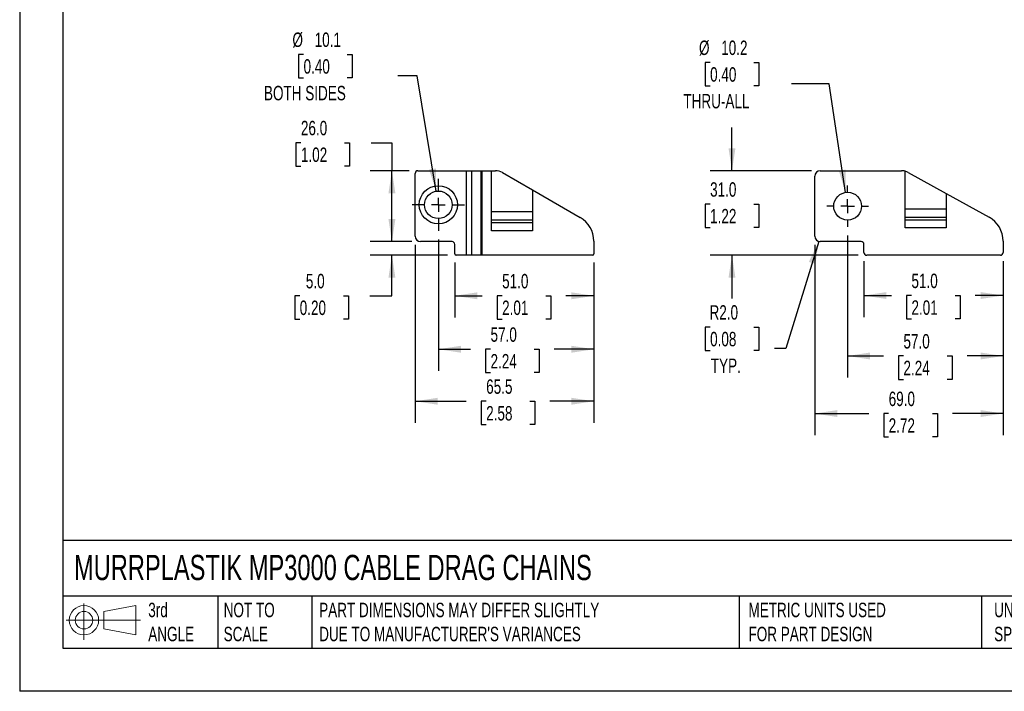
# Model space of a CAD drawing. Header units: millimetres. Extents: x 0 to 699, y 0 to 540.
# Tile 1 of 8: x 0 to 361, y 0 to 246. Entities that reach past the tile are written whole.
import ezdxf

# ---------------------------------------------------------------- set-up
doc = ezdxf.new("R2010")
doc.units = ezdxf.units.MM
doc.header["$LTSCALE"] = 2.5
doc.linetypes.add('CENTERX2', pattern=[20.32, 12.7, -2.54, 2.54, -2.54])
doc.layers.add('CENTER', color=40, linetype='CENTERX2')
doc.layers.add('DIMENSIONS', color=140, linetype='Continuous', lineweight=25)
doc.layers.add('TEXT', color=140, linetype='Continuous', lineweight=25)
doc.styles.add('SLDTEXTSTYLE0', font='TXT', dxfattribs={"width": 0.7})
doc.dimstyles.new('SLDDIMSTYLE0', dxfattribs={"dimtxt": 5.39502, "dimasz": 8.255, "dimexe": 0, "dimexo": 0.0625, "dimgap": 1.348755, "dimtad": 0, "dimtih": 1, "dimtoh": 1, "dimdec": 1, "dimrnd": 1e-09, "dimzin": 4, "dimdsep": 46, "dimtxsty": 'SLDTEXTSTYLE0', "dimsah": 1, "dimcen": 0.09, "dimadec": 0, "dimazin": 1, "dimtfac": 1, "dimtdec": 1, "dimtofl": 0, "dimtmove": 0, "dimatfit": 3, "dimfxl": 0, "dimfrac": 2, "dimtolj": 1, "dimtzin": 12, "dimarcsym": 0})
doc.dimstyles.new('SLDDIMSTYLE1', dxfattribs={"dimtxt": 5.39502, "dimasz": 8.255, "dimexe": 0, "dimexo": 0.0625, "dimgap": 1.348755, "dimtad": 0, "dimtih": 1, "dimtoh": 1, "dimdec": 1, "dimrnd": 1e-09, "dimzin": 4, "dimdsep": 46, "dimtxsty": 'SLDTEXTSTYLE0', "dimsah": 1, "dimcen": 0, "dimadec": 0, "dimazin": 1, "dimtfac": 1, "dimtdec": 1, "dimtofl": 0, "dimtmove": 0, "dimatfit": 3, "dimfxl": 0, "dimfrac": 2, "dimtolj": 1, "dimtzin": 12, "dimarcsym": 0})
doc.dimstyles.new('SLDDIMSTYLE2', dxfattribs={"dimtxt": 5.39502, "dimasz": 8.255, "dimexe": 0, "dimexo": 0.0625, "dimgap": 1.348755, "dimtad": 0, "dimtih": 1, "dimtoh": 1, "dimdec": 1, "dimrnd": 1e-09, "dimzin": 4, "dimdsep": 46, "dimtxsty": 'SLDTEXTSTYLE0', "dimsah": 1, "dimcen": 0.09, "dimadec": 0, "dimazin": 1, "dimtfac": 1, "dimtdec": 1, "dimtmove": 0, "dimatfit": 0, "dimfxl": 0, "dimfrac": 2, "dimtolj": 1, "dimtzin": 12, "dimarcsym": 0})
doc.dimstyles.new('SLDDIMSTYLE3', dxfattribs={"dimtxt": 5.39502, "dimasz": 8.255, "dimexe": 0, "dimexo": 0.0625, "dimgap": 1.348755, "dimtad": 0, "dimtih": 1, "dimtoh": 1, "dimdec": 1, "dimrnd": 1e-09, "dimzin": 12, "dimdsep": 46, "dimtxsty": 'SLDTEXTSTYLE0', "dimsah": 1, "dimcen": 0, "dimadec": 0, "dimazin": 3, "dimtfac": 1, "dimtdec": 1, "dimtofl": 0, "dimtmove": 0, "dimatfit": 3, "dimfxl": 0, "dimfrac": 2, "dimtolj": 1, "dimtzin": 12, "dimarcsym": 0})
doc.dimstyles.new('SLDDIMSTYLE4', dxfattribs={"dimtxt": 5.39502, "dimasz": 8.255, "dimexe": 0, "dimexo": 0.0625, "dimgap": 1.348755, "dimtad": 0, "dimtih": 1, "dimtoh": 1, "dimdec": 1, "dimrnd": 1e-09, "dimzin": 12, "dimdsep": 46, "dimtxsty": 'SLDTEXTSTYLE0', "dimsah": 1, "dimcen": 0.09, "dimadec": 0, "dimazin": 3, "dimtfac": 1, "dimtdec": 1, "dimtofl": 0, "dimtmove": 0, "dimatfit": 3, "dimfxl": 0, "dimfrac": 2, "dimtolj": 1, "dimtzin": 12, "dimarcsym": 0})

# ---------------------------------------------------------------- blocks, each defined once
blk = doc.blocks.new('Block11')
at = {"color": 7, "linetype": 'Continuous', "lineweight": 18}
for p, q in [((6.47, 13.28), (6.47, 0)), ((13.7, 10.42), (25.44, 12.58)), ((25.44, 12.58), (25.44, 1.83)), ((13.7, 3.99), (13.7, 10.42)), ((0, 7.2), (27.18, 7.2)), ((13.7, 3.99), (25.44, 1.83))]:
    blk.add_line(p, q, dxfattribs=at)
for radius in [5.38, 3.21]:
    blk.add_circle((6.47, 7.2), radius, dxfattribs=at)
blk = doc.blocks.new('Block12')
at = {"color": 7, "linetype": 'Continuous'}
blk.add_blockref('Block11', (0, 0), dxfattribs=at)
blk = doc.blocks.new('_D')
at = {"layer": 'DIMENSIONS'}
for p, q in [((309.46, 157.79), (309.46, 137.24)), ((360.46, 157.79), (360.46, 137.24)), ((309.46, 145.18), (319.55, 145.18)), ((326.86, 145.18), (325.05, 145.18)), ((325.05, 145.18), (325.05, 136.6)), ((342.89, 145.18), (344.7, 145.18)), ((344.7, 145.18), (344.7, 136.6)), ((360.46, 145.18), (350.2, 145.18)), ((325.05, 136.6), (326.86, 136.6)), ((344.7, 136.6), (342.89, 136.6))]:
    blk.add_line(p, q, dxfattribs=at)
for points in [[(309.46, 145.18), (317.71, 143.91), (317.71, 146.45)], [(360.46, 145.18), (352.2, 146.45), (352.2, 143.91)]]:
    blk.add_solid(points, dxfattribs=at)
at = {"layer": 'DIMENSIONS', "char_height": 5.292, "attachment_point": 1, "style": 'SLDTEXTSTYLE0'}
for s, insert in [('51.0', (326.86, 153.21)), ('2.01', (326.86, 143.42))]:
    blk.add_mtext(s, dxfattribs=dict(at, insert=insert))
blk = doc.blocks.new('_D_1')
at = {"layer": 'DIMENSIONS'}
for p, q in [((303.46, 167.15), (303.46, 115.07)), ((360.46, 157.79), (360.46, 115.07)), ((303.46, 123.01), (316.62, 123.01)), ((323.93, 123.01), (322.12, 123.01)), ((322.12, 123.01), (322.12, 114.44)), ((339.97, 123.01), (341.78, 123.01)), ((341.78, 123.01), (341.78, 114.44)), ((360.46, 123.01), (347.28, 123.01)), ((322.12, 114.44), (323.93, 114.44)), ((341.78, 114.44), (339.97, 114.44))]:
    blk.add_line(p, q, dxfattribs=at)
for points in [[(303.46, 123.01), (311.71, 121.74), (311.71, 124.28)], [(360.46, 123.01), (352.2, 124.28), (352.2, 121.74)]]:
    blk.add_solid(points, dxfattribs=at)
at = {"layer": 'DIMENSIONS', "char_height": 5.292, "attachment_point": 1, "style": 'SLDTEXTSTYLE0'}
for s, insert in [('57.0', (323.93, 131.04)), ('2.24', (323.93, 121.26))]:
    blk.add_mtext(s, dxfattribs=dict(at, insert=insert))
blk = doc.blocks.new('_D_2')
at = {"layer": 'DIMENSIONS'}
for p, q in [((291.46, 163.79), (291.46, 93.97)), ((360.46, 157.79), (360.46, 93.97)), ((291.46, 101.9), (311.2, 101.9)), ((318.51, 101.9), (316.7, 101.9)), ((316.7, 101.9), (316.7, 93.33)), ((334.54, 101.9), (336.35, 101.9)), ((336.35, 101.9), (336.35, 93.33)), ((360.46, 101.9), (341.85, 101.9)), ((316.7, 93.33), (318.51, 93.33)), ((336.35, 93.33), (334.54, 93.33))]:
    blk.add_line(p, q, dxfattribs=at)
for points in [[(291.46, 101.9), (299.71, 100.63), (299.71, 103.17)], [(360.46, 101.9), (352.2, 103.17), (352.2, 100.63)]]:
    blk.add_solid(points, dxfattribs=at)
at = {"layer": 'DIMENSIONS', "char_height": 5.292, "attachment_point": 1, "style": 'SLDTEXTSTYLE0'}
for s, insert in [('69.0', (318.51, 109.93)), ('2.72', (318.51, 100.15))]:
    blk.add_mtext(s, dxfattribs=dict(at, insert=insert))
blk = doc.blocks.new('_D_3')
at = {"layer": 'DIMENSIONS'}
for p, q in [((292.87, 165.05), (280.88, 125.77)), ((253.06, 133.61), (251.25, 133.61)), ((251.25, 133.61), (251.25, 125.03)), ((269.09, 133.61), (270.9, 133.61)), ((270.9, 133.61), (270.9, 125.03)), ((251.25, 125.03), (253.06, 125.03)), ((270.9, 125.03), (269.09, 125.03)), ((280.88, 125.77), (276.68, 125.77))]:
    blk.add_line(p, q, dxfattribs=at)
blk.add_solid([(292.87, 165.05), (289.25, 157.52), (291.68, 156.78)], dxfattribs=at)
at = {"layer": 'DIMENSIONS', "char_height": 5.292, "attachment_point": 1, "style": 'SLDTEXTSTYLE0'}
for s, insert in [('R2.0', (252.85, 141.64)), ('0.08', (253.06, 131.85)), ('TYP.', (253.32, 122.07))]:
    blk.add_mtext(s, dxfattribs=dict(at, insert=insert))
blk = doc.blocks.new('_D_4')
at = {"layer": 'DIMENSIONS'}
for p, q in [((261.08, 190.96), (261.08, 206.84)), ((290.28, 190.96), (253.14, 190.96)), ((253.06, 178.7), (251.25, 178.7)), ((251.25, 178.7), (251.25, 170.13)), ((269.09, 178.7), (270.9, 178.7)), ((270.9, 178.7), (270.9, 170.13)), ((251.25, 170.13), (253.06, 170.13)), ((270.9, 170.13), (269.09, 170.13)), ((307.28, 159.96), (253.14, 159.96)), ((261.08, 159.96), (261.08, 144.09))]:
    blk.add_line(p, q, dxfattribs=at)
for points in [[(261.08, 190.96), (262.35, 199.22), (259.81, 199.22)], [(261.08, 159.96), (259.81, 151.71), (262.35, 151.71)]]:
    blk.add_solid(points, dxfattribs=at)
at = {"layer": 'DIMENSIONS', "char_height": 5.292, "attachment_point": 1, "style": 'SLDTEXTSTYLE0'}
for s, insert in [('31.0', (253.06, 186.73)), ('1.22', (253.06, 176.95))]:
    blk.add_mtext(s, dxfattribs=dict(at, insert=insert))
blk = doc.blocks.new('_D_5')
at = {"layer": 'DIMENSIONS'}
for p, q in [((253.06, 230.67), (251.25, 230.67)), ((251.25, 230.67), (251.25, 222.1)), ((269.09, 230.67), (270.9, 230.67)), ((270.9, 230.67), (270.9, 222.1)), ((251.25, 222.1), (253.06, 222.1)), ((270.9, 222.1), (269.09, 222.1)), ((296.74, 222.84), (282.85, 222.84)), ((302.7, 183), (296.74, 222.84))]:
    blk.add_line(p, q, dxfattribs=at)
blk.add_solid([(302.7, 183), (302.74, 191.36), (300.23, 190.98)], dxfattribs=at)
at = {"layer": 'DIMENSIONS', "char_height": 5.292, "attachment_point": 1, "style": 'SLDTEXTSTYLE0'}
for s, insert in [('%%c', (248.99, 238.7)), ('10.2', (257.13, 238.7)), ('0.40', (253.06, 228.92)), ('THRU-ALL', (243.27, 219.13))]:
    blk.add_mtext(s, dxfattribs=dict(at, insert=insert))
blk = doc.blocks.new('_D_6')
at = {"layer": 'DIMENSIONS'}
for p, q in [((159.46, 157.29), (159.46, 137.14)), ((210.46, 157.29), (210.46, 137.14)), ((159.46, 145.08), (169.52, 145.08)), ((176.83, 145.08), (175.02, 145.08)), ((175.02, 145.08), (175.02, 136.5)), ((192.86, 145.08), (194.67, 145.08)), ((194.67, 145.08), (194.67, 136.5)), ((210.46, 145.08), (200.17, 145.08)), ((175.02, 136.5), (176.83, 136.5)), ((194.67, 136.5), (192.86, 136.5))]:
    blk.add_line(p, q, dxfattribs=at)
for points in [[(159.46, 145.08), (167.71, 143.81), (167.71, 146.35)], [(210.46, 145.08), (202.2, 146.35), (202.2, 143.81)]]:
    blk.add_solid(points, dxfattribs=at)
at = {"layer": 'DIMENSIONS', "char_height": 5.292, "attachment_point": 1, "style": 'SLDTEXTSTYLE0'}
for s, insert in [('51.0', (176.83, 153.11)), ('2.01', (176.83, 143.33))]:
    blk.add_mtext(s, dxfattribs=dict(at, insert=insert))
blk = doc.blocks.new('_D_7')
at = {"layer": 'DIMENSIONS'}
for p, q in [((153.46, 165.75), (153.46, 117.55)), ((210.46, 157.29), (210.46, 117.55)), ((153.46, 125.48), (165.28, 125.48)), ((172.59, 125.48), (170.78, 125.48)), ((170.78, 125.48), (170.78, 116.91)), ((188.62, 125.48), (190.43, 125.48)), ((190.43, 125.48), (190.43, 116.91)), ((210.46, 125.48), (195.93, 125.48)), ((170.78, 116.91), (172.59, 116.91)), ((190.43, 116.91), (188.62, 116.91))]:
    blk.add_line(p, q, dxfattribs=at)
for points in [[(153.46, 125.48), (161.71, 124.21), (161.71, 126.75)], [(210.46, 125.48), (202.2, 126.75), (202.2, 124.21)]]:
    blk.add_solid(points, dxfattribs=at)
at = {"layer": 'DIMENSIONS', "char_height": 5.292, "attachment_point": 1, "style": 'SLDTEXTSTYLE0'}
for s, insert in [('57.0', (172.59, 133.51)), ('2.24', (172.59, 123.73))]:
    blk.add_mtext(s, dxfattribs=dict(at, insert=insert))
blk = doc.blocks.new('_D_8')
at = {"layer": 'DIMENSIONS'}
for p, q in [((144.96, 163.79), (144.96, 98.46)), ((210.46, 157.29), (210.46, 98.46)), ((144.96, 106.4), (163.67, 106.4)), ((170.98, 106.4), (169.17, 106.4)), ((169.17, 106.4), (169.17, 97.82)), ((187.01, 106.4), (188.82, 106.4)), ((188.82, 106.4), (188.82, 97.82)), ((210.46, 106.4), (194.32, 106.4)), ((169.17, 97.82), (170.98, 97.82)), ((188.82, 97.82), (187.01, 97.82))]:
    blk.add_line(p, q, dxfattribs=at)
for points in [[(144.96, 106.4), (153.21, 105.13), (153.21, 107.67)], [(210.46, 106.4), (202.2, 107.67), (202.2, 105.13)]]:
    blk.add_solid(points, dxfattribs=at)
at = {"layer": 'DIMENSIONS', "char_height": 5.292, "attachment_point": 1, "style": 'SLDTEXTSTYLE0'}
for s, insert in [('65.5', (170.98, 114.43)), ('2.58', (170.98, 104.64))]:
    blk.add_mtext(s, dxfattribs=dict(at, insert=insert))
blk = doc.blocks.new('_D_9')
at = {"layer": 'DIMENSIONS'}
for p, q in [((136.44, 164.96), (136.44, 180.84)), ((143.78, 164.96), (128.51, 164.96)), ((156.78, 159.96), (128.51, 159.96)), ((136.44, 145.08), (136.44, 159.96)), ((102.64, 145.08), (100.83, 145.08)), ((100.83, 145.08), (100.83, 136.5)), ((118.68, 145.08), (120.49, 145.08)), ((120.49, 145.08), (120.49, 136.5)), ((128.4, 145.08), (136.44, 145.08)), ((100.83, 136.5), (102.64, 136.5)), ((120.49, 136.5), (118.68, 136.5))]:
    blk.add_line(p, q, dxfattribs=at)
for points in [[(136.44, 164.96), (137.71, 173.22), (135.17, 173.22)], [(136.44, 159.96), (135.17, 151.71), (137.71, 151.71)]]:
    blk.add_solid(points, dxfattribs=at)
at = {"layer": 'DIMENSIONS', "char_height": 5.292, "attachment_point": 1, "style": 'SLDTEXTSTYLE0'}
for s, insert in [('5.0', (104.89, 153.11)), ('0.20', (102.64, 143.33))]:
    blk.add_mtext(s, dxfattribs=dict(at, insert=insert))
blk = doc.blocks.new('_D_10')
at = {"layer": 'DIMENSIONS'}
for p, q in [((103.08, 201.23), (101.27, 201.23)), ((101.27, 201.23), (101.27, 192.65)), ((119.11, 201.23), (120.93, 201.23)), ((120.93, 201.23), (120.93, 192.65)), ((128.84, 201.23), (136.44, 201.23)), ((136.44, 201.23), (136.44, 190.96)), ((101.27, 192.65), (103.08, 192.65)), ((120.93, 192.65), (119.11, 192.65)), ((142.78, 190.96), (128.51, 190.96)), ((136.44, 164.96), (136.44, 190.96)), ((143.78, 164.96), (128.51, 164.96))]:
    blk.add_line(p, q, dxfattribs=at)
for points in [[(136.44, 190.96), (135.17, 182.71), (137.71, 182.71)], [(136.44, 164.96), (137.71, 173.22), (135.17, 173.22)]]:
    blk.add_solid(points, dxfattribs=at)
at = {"layer": 'DIMENSIONS', "char_height": 5.292, "attachment_point": 1, "style": 'SLDTEXTSTYLE0'}
for s, insert in [('26.0', (103.08, 209.26)), ('1.02', (103.08, 199.47))]:
    blk.add_mtext(s, dxfattribs=dict(at, insert=insert))
blk = doc.blocks.new('_D_11')
at = {"layer": 'DIMENSIONS'}
for p, q in [((104.05, 233.62), (102.24, 233.62)), ((102.24, 233.62), (102.24, 225.04)), ((120.08, 233.62), (121.9, 233.62)), ((121.9, 233.62), (121.9, 225.04)), ((102.24, 225.04), (104.05, 225.04)), ((121.9, 225.04), (120.08, 225.04)), ((145.74, 225.78), (138.56, 225.78)), ((152.65, 183.44), (145.74, 225.78))]:
    blk.add_line(p, q, dxfattribs=at)
blk.add_solid([(152.65, 183.44), (152.57, 191.8), (150.06, 191.39)], dxfattribs=at)
at = {"layer": 'DIMENSIONS', "char_height": 5.292, "attachment_point": 1, "style": 'SLDTEXTSTYLE0'}
for s, insert in [('%%c', (99.98, 241.65)), ('10.1', (108.12, 241.65)), ('0.40', (104.05, 231.86)), ('BOTH SIDES', (89.54, 222.08))]:
    blk.add_mtext(s, dxfattribs=dict(at, insert=insert))
blk = doc.blocks.new('SW_CENTERMARKSYMBOL_0')
at = {"layer": 'CENTER', "color": 0}
for p, q in [((0, 5.08), (0, 7.64)), ((-5.08, 0), (-7.64, 0)), ((0, 0), (-2.54, 0)), ((0, 0), (0, 2.54)), ((0, 0), (0, -2.54)), ((0, 0), (2.54, 0)), ((5.08, 0), (7.64, 0)), ((0, -5.08), (0, -7.64))]:
    blk.add_line(p, q, dxfattribs=at)
blk = doc.blocks.new('SW_CENTERMARKSYMBOL_1')
at = {"layer": 'CENTER', "color": 0}
for p, q in [((0, 5.08), (0, 9.54)), ((-5.08, 0), (-9.54, 0)), ((0, 0), (-2.54, 0)), ((0, 0), (0, 2.54)), ((0, 0), (0, -2.54)), ((0, 0), (2.54, 0)), ((5.08, 0), (9.54, 0)), ((0, -5.08), (0, -9.54))]:
    blk.add_line(p, q, dxfattribs=at)

msp = doc.modelspace()

# ---------------------------------------------------------------- linework, layer by layer
at = {"color": 7, "linetype": 'Continuous'}
for p in [(0.01, 539.76), (698.51, 0.01)]:
    msp.add_line(p, (0.01, 0.01), dxfattribs=at)
for p, q in [((144.96, 166.96), (144.96, 189.96)), ((145.96, 190.96), (163.83, 190.96)), ((163.83, 159.96), (163.83, 190.96)), ((163.83, 190.96), (165.77, 190.96)), ((165.77, 159.96), (165.77, 190.96)), ((165.77, 190.96), (169.16, 190.96)), ((169.16, 159.96), (169.16, 190.96)), ((169.16, 190.96), (169.41, 190.96)), ((169.41, 190.96), (169.41, 159.96)), ((169.41, 190.96), (172.96, 190.96)), ((172.96, 168.96), (172.96, 190.96)), ((172.96, 190.96), (174.42, 190.96)), ((176.92, 190.29), (187.96, 183.92)), ((291.46, 166.96), (291.46, 188.96)), ((293.46, 190.96), (323.27, 190.96)), ((324.56, 169.96), (324.56, 190.79)), ((325.69, 190.33), (339.56, 182.65)), ((187.96, 183.92), (187.96, 168.96)), ((187.96, 183.92), (205.46, 173.81)), ((339.56, 182.65), (339.56, 169.96)), ((339.56, 182.65), (355.31, 173.92)), ((324.56, 176.96), (339.56, 176.96)), ((172.96, 175.96), (187.96, 175.96)), ((324.56, 173.96), (339.56, 173.96)), ((172.96, 172.96), (187.96, 172.96)), ((172.96, 171.96), (187.96, 171.96)), ((324.56, 172.96), (339.56, 172.96)), ((339.56, 169.96), (324.56, 169.96)), ((187.96, 168.96), (172.96, 168.96)), ((158.46, 164.96), (146.96, 164.96)), ((159.46, 160.46), (159.46, 163.96)), ((210.46, 165.15), (210.46, 160.46)), ((308.46, 164.96), (293.46, 164.96)), ((309.46, 160.96), (309.46, 163.96)), ((360.46, 165.17), (360.46, 160.96)), ((163.83, 159.96), (159.96, 159.96)), ((165.77, 159.96), (163.83, 159.96)), ((169.16, 159.96), (165.77, 159.96)), ((169.41, 159.96), (169.16, 159.96)), ((209.96, 159.96), (169.41, 159.96)), ((359.46, 159.96), (310.46, 159.96))]:
    msp.add_line(p, q)
for centre, radius in [((153.46, 178.46), 7), ((153.46, 178.46), 5.05), ((303.46, 177.96), 5.1)]:
    msp.add_circle(centre, radius)
for centre, radius, start, end in [((145.96, 189.96), 1, 90, 180), ((174.42, 185.96), 5, 60, 90), ((293.46, 188.96), 2, 90, 180), ((323.27, 185.96), 5, 75.0119, 90), ((323.27, 185.96), 5, 61, 75.0119), ((200.46, 165.15), 10, 0, 60), ((350.46, 165.17), 10, 0, 61), ((146.96, 166.96), 2, 180, 270), ((293.46, 166.96), 2, 180, 270), ((158.46, 163.96), 1, 360, 90), ((308.46, 163.96), 1, 360, 90), ((159.96, 160.46), 0.5, 180, 270), ((209.96, 160.46), 0.5, 270, 360), ((310.46, 160.96), 1, 180, 270), ((359.46, 160.96), 1, 270, 0)]:
    msp.add_arc(centre, radius, start, end)
at = {"layer": 'TEXT'}
for p, q in [((15.87, 523.88), (15.87, 15.87)), ((682.62, 55.32), (15.87, 55.32)), ((682.62, 34.92), (15.87, 34.92)), ((72.61, 34.92), (72.61, 15.87)), ((107.09, 34.92), (107.09, 15.87)), ((263.71, 34.92), (263.71, 15.87)), ((352.49, 34.92), (352.49, 15.87)), ((15.87, 15.87), (682.62, 15.87))]:
    msp.add_line(p, q, dxfattribs=at)

# ---------------------------------------------------------------- block references
at = {"layer": 'CENTER'}
for name, p in [('SW_CENTERMARKSYMBOL_1', (153.46, 178.46)), ('SW_CENTERMARKSYMBOL_0', (303.46, 177.96))]:
    msp.add_blockref(name, p, dxfattribs=at)
at = {"layer": 'TEXT'}
msp.add_blockref('Block12', (17.09, 18.88), dxfattribs=at)

# ---------------------------------------------------------------- texts
at = {"layer": 'TEXT', "attachment_point": 1, "style": 'SLDTEXTSTYLE0'}
for s, insert, char_height in [('MURRPLASTIK MP3000 CABLE DRAG CHAINS', (19.91, 50.06), 9.2604), ('3rd^JANGLE', (47.13, 32.49), 5.292), ('NOT TO^JSCALE', (74.77, 32.49), 5.2917), ("PART DIMENSIONS MAY DIFFER SLIGHTLY ^JDUE TO MANUFACTURER'S VARIANCES", (109.78, 32.49), 5.2917), ('METRIC UNITS USED ^JFOR PART DESIGN', (267.13, 32.49), 5.2917), ('UNLESS OTHERWISE ^JSPECIFIED UNITS ARE:', (357.17, 32.49), 5.2917)]:
    msp.add_mtext(s, dxfattribs=dict(at, insert=insert, char_height=char_height))

# ---------------------------------------------------------------- dimensions: what is measured, and where the dimension line sits
at = {"layer": 'DIMENSIONS'}
for p1, p2, text, picture, middle in [((154.27, 173.48), (152.65, 183.44), '<>\\PBOTH SIDES', '_D_11', (112.07, 228.57)), ((304.21, 172.92), (302.7, 183), '<>\\PTHRU-ALL', '_D_5', (261.08, 225.62))]:
    dim = msp.add_diameter_dim_2p(p1=p1, p2=p2, text=text, dimstyle='SLDDIMSTYLE3', dxfattribs=at)
    dim.commit()
    dim.dimension.update_dxf_attribs({"geometry": picture, "text_midpoint": middle, "dimtype": 163})
for base, p1, p2, dimstyle, picture, middle in [((136.44, 190.96), (146.96, 164.96), (145.96, 190.96), 'SLDDIMSTYLE0', '_D_10', (136.44, 201.23)), ((261.08, 190.96), (310.46, 159.96), (293.46, 190.96), 'SLDDIMSTYLE2', '_D_4', (261.08, 178.7)), ((136.44, 164.96), (159.96, 159.96), (146.96, 164.96), 'SLDDIMSTYLE2', '_D_9', (136.44, 145.08))]:
    dim = msp.add_linear_dim(base=base, p1=p1, p2=p2, angle=90, dimstyle=dimstyle, dxfattribs=at)
    dim.commit()
    dim.dimension.update_dxf_attribs({"geometry": picture, "text_midpoint": middle, "dimtype": 160})
for base, p1, p2, dimstyle, picture, middle in [((303.46, 123.01), (360.46, 160.96), (303.46, 170.32), 'SLDDIMSTYLE0', '_D_1', (331.95, 123.01)), ((144.96, 106.4), (210.46, 160.46), (144.96, 166.96), 'SLDDIMSTYLE4', '_D_8', (179, 106.4)), ((153.46, 125.48), (210.46, 160.46), (153.46, 168.92), 'SLDDIMSTYLE0', '_D_7', (180.6, 125.48)), ((291.46, 101.9), (360.46, 160.96), (291.46, 166.96), 'SLDDIMSTYLE0', '_D_2', (326.52, 101.9)), ((159.46, 145.08), (210.46, 160.46), (159.46, 160.46), 'SLDDIMSTYLE0', '_D_6', (184.84, 145.08)), ((360.46, 145.18), (309.46, 160.96), (360.46, 160.96), 'SLDDIMSTYLE0', '_D', (334.88, 145.18))]:
    dim = msp.add_linear_dim(base=base, p1=p1, p2=p2, dimstyle=dimstyle, dxfattribs=at)
    dim.commit()
    dim.dimension.update_dxf_attribs({"geometry": picture, "text_midpoint": middle, "dimtype": 160})
dim = msp.add_radius_dim(center=(293.46, 166.96), mpoint=(292.87, 165.05), text='<>\\PTYP.', dimstyle='SLDDIMSTYLE1', dxfattribs=at)
dim.commit()
dim.dimension.update_dxf_attribs({"geometry": '_D_3', "text_midpoint": (261.08, 128.56), "dimtype": 164})

doc.saveas('drawing.dxf')
